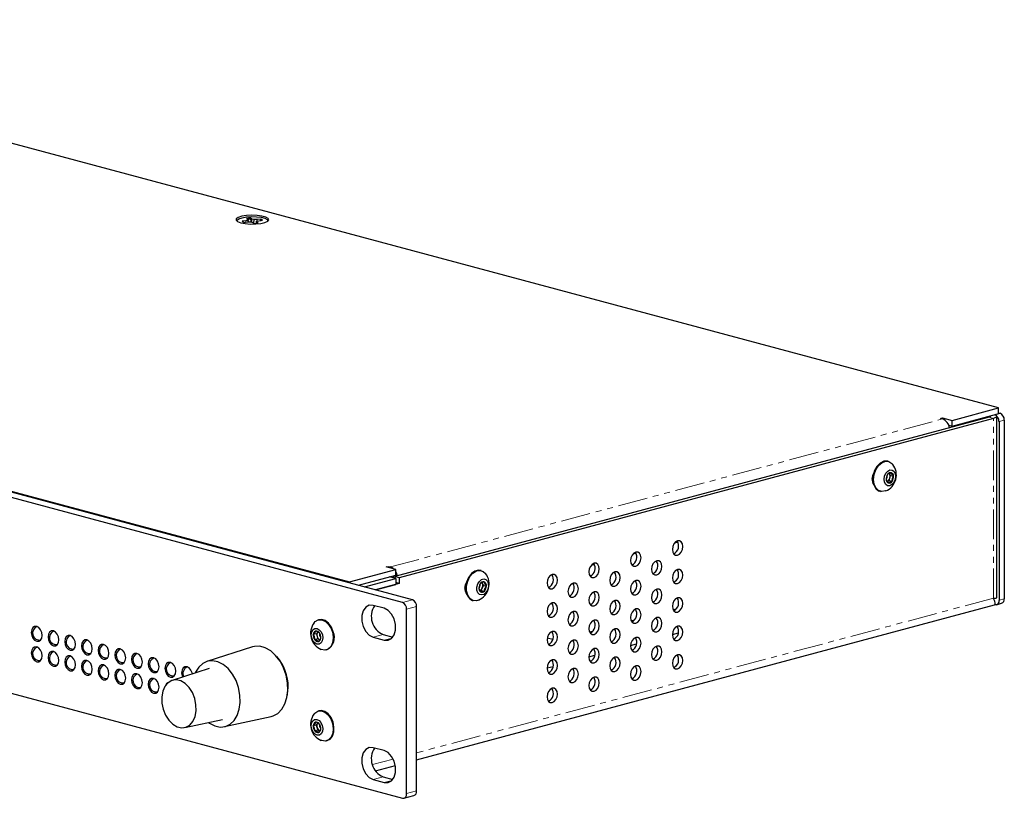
# Paper-space layout '_Dimetric' of a CAD drawing. Header units: millimetres. Extents: x -319 to 151, y -34 to 133.
# Tile 2 of 2: x -61 to 151, y -34 to 133. Entities that reach past the tile are written whole.
import ezdxf

# ---------------------------------------------------------------- set-up
doc = ezdxf.new("R2010")
doc.units = ezdxf.units.MM
doc.linetypes.add('PHANTOM', pattern=[12.7, 6.35, -1.27, 1.27, -1.27, 1.27, -1.27])

psp = doc.layouts.new('_Dimetric')

# ---------------------------------------------------------------- linework, layer by layer
at = {"color": 7, "linetype": 'Continuous', "lineweight": 25}
for p, q in [((149.78, 49.57), (-161.83, 133.05)), ((21.59, 7.76), (-317.87, 98.71)), ((23.73, 8.34), (-315.72, 99.28)), ((-301.44, 95.65), (10.17, 12.16)), ((-12.08, 89.79), (-12.87, 89.7)), ((-12.53, 89.48), (-11.73, 89.57)), ((-11.61, 89.92), (-12.08, 89.79)), ((-12.06, 89.54), (-12.08, 89.79)), ((-11.94, 90.31), (-11.61, 90.1)), ((-11.73, 89.57), (-11.07, 89.57)), ((-11.61, 90.1), (-11.61, 89.92)), ((-11.56, 89.57), (-11.61, 90.1)), ((-11.58, 89.57), (-11.61, 89.92)), ((-10.79, 90.19), (-11.13, 90.4)), ((-11.12, 90.18), (-11.13, 90.4)), ((-11.12, 90.18), (-10.97, 89.48)), ((-11.07, 89.57), (-10.6, 89.45)), ((-10.84, 89.51), (-10.79, 90.19)), ((-10.32, 90.06), (-10.79, 90.19)), ((-10.6, 89.45), (-10.27, 89.24)), ((-10.35, 89.29), (-10.32, 90.06)), ((-9.66, 90.06), (-10.32, 90.06)), ((-9.83, 89.27), (-9.78, 89.72)), ((-9.81, 89.27), (-9.78, 89.54)), ((-9.78, 89.72), (-9.32, 89.84)), ((-9.78, 89.54), (-9.78, 89.72)), ((-9.45, 89.33), (-9.78, 89.54)), ((-8.86, 90.15), (-9.66, 90.06)), ((-9.66, 89.75), (-9.66, 90.06)), ((-9.32, 89.84), (-8.52, 89.93)), ((-8.94, 89.89), (-8.91, 89.93)), ((-8.91, 89.93), (-8.86, 90.15)), ((-317.87, 56.62), (21.59, -34.33)), ((139.81, 46.9), (149.78, 49.57)), ((149.78, 48.34), (149.78, 49.57)), ((147.82, 47.59), (19.95, 13.33)), ((148.74, 47.34), (20.86, 13.08)), ((137.31, 47.33), (137.76, 47.45)), ((137.76, 47.21), (137.31, 47.33)), ((137.76, 47.45), (139.81, 46.9)), ((137.76, 47.21), (137.76, 47.45)), ((139.81, 45.67), (150.14, 48.44)), ((139.81, 45.67), (139.81, 46.9)), ((149.41, 8.75), (149.41, 47.77)), ((149.78, 48.53), (150.14, 48.44)), ((149.91, 46.67), (149.91, 8.25)), ((151.04, 46.97), (151.04, 8.55)), ((139.1, 45.86), (139.81, 45.67)), ((140.46, 45.61), (140.46, 45.85)), ((126.15, 38.07), (125.98, 38.11)), ((125.81, 33.77), (126.26, 33.97)), ((126.26, 33.97), (126.58, 35.06)), ((126.26, 33.97), (126.92, 33.79)), ((126.58, 35.06), (126.29, 35.52)), ((126.58, 35.06), (127.24, 34.89)), ((124.26, 31.68), (124.42, 31.64)), ((80.15, 20.59), (80.8, 20.76)), ((71.17, 18.18), (71.82, 18.35)), ((10.17, 12.16), (20.14, 14.83)), ((18.09, 15.38), (18.54, 15.5)), ((20.14, 14.83), (18.09, 15.38)), ((18.54, 15.5), (18.99, 15.38)), ((18.54, 15.26), (18.54, 15.5)), ((20.14, 13.61), (20.14, 14.83)), ((62.19, 15.77), (62.84, 15.95)), ((12.1, 11.46), (20.14, 13.61)), ((13.44, 11.09), (20.14, 12.89)), ((20.14, 12.89), (18.79, 13.25)), ((20.86, 13.08), (19.95, 13.33)), ((19.95, 13.33), (19.95, 12.94)), ((20.14, 12.89), (20.14, 11.65)), ((20.86, 13.08), (20.86, 11.83)), ((38.55, 14.6), (38.39, 14.64)), ((38.98, 14.41), (39.47, 13.96)), ((10.17, 11.97), (10.17, 12.16)), ((15.76, 10.47), (20.14, 11.65)), ((20.86, 11.83), (15.77, 10.47)), ((20.86, 11.83), (20.14, 12.03)), ((38.55, 10.36), (38.99, 11.41)), ((38.99, 11.41), (38.72, 12.06)), ((38.99, 11.41), (39.65, 11.23)), ((38.21, 10.3), (38.55, 10.36)), ((38.55, 10.36), (39.2, 10.19)), ((17.63, 6.5), (15.3, 7.12)), ((24.63, -26.07), (148.94, 7.23)), ((24.63, -32.77), (24.63, 6.87)), ((36.67, 8.21), (36.83, 8.17)), ((79.78, 6.22), (80.51, 6.41)), ((149.34, 7.26), (150.47, 7.57)), ((22.48, -33.35), (22.48, 6.3)), ((3.66, 4.05), (3.5, 4)), ((70.8, 3.81), (71.53, 4.01)), ((3.07, 1.03), (2.41, 0.85)), ((3.36, 1.46), (3.07, 1.03)), ((3.07, 1.03), (3.37, -0.08)), ((3.36, 1.46), (3.32, 1.4)), ((15.3, 0.27), (17.63, -0.36)), ((17.45, 0.85), (19.51, 0.29)), ((52.74, 0.16), (53.91, -0.15)), ((61.82, 1.41), (62.55, 1.6)), ((79.64, 0.89), (80.93, 1.23)), ((-10.7, -1.81), (-20.46, -4.93)), ((3.37, -0.08), (2.71, -0.25)), ((3.37, -0.08), (3.83, -0.29)), ((3.77, -0.26), (3.84, -0.29)), ((70.66, -1.52), (71.95, -1.17)), ((5.22, -2.43), (5.38, -2.38)), ((61.68, -3.92), (62.97, -3.58)), ((52.7, -6.33), (53.99, -5.98)), ((-20.01, -6.48), (-27.96, -9.02)), ((-16.71, -18.95), (-6.69, -16.77)), ((3.66, -15.53), (3.5, -15.57)), ((-25.25, -19.16), (-17.09, -17.38)), ((3.06, -18.61), (2.4, -18.78)), ((3.35, -18.12), (3.06, -18.61)), ((3.06, -18.61), (3.4, -19.7)), ((3.4, -19.7), (2.75, -19.87)), ((3.4, -19.7), (3.81, -19.86)), ((5.22, -22), (5.38, -21.96)), ((17.63, -24.09), (15.3, -23.47)), ((15.78, -28.44), (20.07, -27.3)), ((15.3, -30.32), (17.63, -30.94)), ((17.45, -29.74), (19.51, -30.3)), ((21.91, -34.33), (24.06, -33.76))]:
    psp.add_line(p, q, dxfattribs=at)
at = {"color": 7, "linetype": 'PHANTOM', "lineweight": 18}
for p, q in [((18.99, 15.38), (137.76, 47.21)), ((147.82, 47.82), (147.82, 47.59)), ((147.82, 47.59), (148.74, 47.34)), ((148.74, 8.68), (148.74, 47.34)), ((149.91, 46.67), (151.04, 46.97)), ((18.99, 15.14), (18.99, 15.38)), ((148.74, 8.68), (24.63, -24.57)), ((149.91, 8.25), (151.04, 8.55)), ((21.59, 7.76), (23.73, 8.34)), ((22.48, 6.3), (24.63, 6.87)), ((17.45, 0.85), (15.3, 0.27)), ((19.35, 0.1), (17.63, -0.36)), ((19.6, -25.92), (15.15, -27.11)), ((17.45, -29.74), (15.3, -30.32)), ((19.35, -30.49), (17.63, -30.94)), ((22.48, -33.35), (24.63, -32.77))]:
    psp.add_line(p, q, dxfattribs=at)
at = {"color": 7, "linetype": 'Continuous', "lineweight": 25, "flags": 128}
for points in [[(-13.2, 89.39), (-12.25, 89.2), (-11.14, 89.12), (-9.97, 89.13), (-8.88, 89.24), (-7.99, 89.44), (-7.4, 89.71), (-7.16, 90.02), (-7.3, 90.33), (-7.81, 90.61), (-8.64, 90.83), (-9.69, 90.97), (-10.84, 91.01), (-11.98, 90.94), (-12.99, 90.78), (-13.74, 90.54), (-14.16, 90.25), (-14.21, 89.94), (-13.88, 89.64), (-13.2, 89.39)], [(-14, 89.72), (-13.97, 89.98), (-13.6, 90.26), (-12.91, 90.48), (-11.98, 90.64)], [(-11.98, 90.64), (-10.91, 90.71), (-9.82, 90.68), (-8.83, 90.56), (-8.04, 90.35), (-7.53, 90.09), (-7.37, 89.8), (-7.39, 89.72)], [(-8.91, 89.93), (-8.85, 89.91), (-8.82, 89.9)], [(148.04, 47.88), (148.1, 47.83), (148.12, 47.77), (148.1, 47.72), (148.04, 47.67), (147.95, 47.63), (147.82, 47.59)], [(148.99, 48.13), (149.02, 48.12), (149.23, 48.01), (149.36, 47.89), (149.41, 47.77), (149.36, 47.65), (149.23, 47.54), (149.02, 47.43), (148.74, 47.34)], [(125.98, 38.11), (125.87, 38.14), (125.11, 38.1), (124.34, 37.71), (123.66, 37.02), (123.14, 36.1), (122.84, 35.05), (122.78, 33.98), (122.97, 33.01), (123.4, 32.25), (124.01, 31.77), (124.26, 31.68)], [(125.53, 31.73), (125.49, 31.72), (124.72, 31.59), (124.01, 31.82), (123.44, 32.37), (123.06, 33.2), (122.93, 34.2), (123.05, 35.28), (123.42, 36.3), (123.98, 37.18), (124.69, 37.8), (125.46, 38.1), (126.22, 38.05), (126.22, 38.05)], [(126.92, 36.23), (127.32, 35.96), (127.58, 35.48), (127.67, 34.85), (127.57, 34.18), (127.3, 33.57), (126.89, 33.1), (126.41, 32.85), (125.94, 32.86), (125.54, 33.13), (125.28, 33.61), (125.19, 34.24), (125.29, 34.91), (125.57, 35.52), (125.97, 35.99), (126.45, 36.24), (126.92, 36.23)], [(126.22, 38.05), (126.87, 37.65), (127.06, 37.43)], [(122.78, 33.99), (122.63, 34.31), (122.6, 34.39)], [(126.34, 35.44), (126.28, 35.52), (126.28, 35.53)], [(80.76, 20.99), (80.33, 20.76), (79.96, 20.33), (79.72, 19.77), (79.64, 19.16), (79.72, 18.6), (79.96, 18.17), (80.33, 17.93), (80.76, 17.93), (81.19, 18.16), (81.55, 18.59), (81.8, 19.16), (81.88, 19.76), (81.8, 20.33), (81.55, 20.76), (81.19, 20.99), (80.76, 20.99)], [(71.78, 18.59), (71.35, 18.35), (70.98, 17.93), (70.74, 17.36), (70.66, 16.76), (70.74, 16.19), (70.98, 15.76), (71.35, 15.53), (71.78, 15.53), (72.21, 15.76), (72.57, 16.19), (72.82, 16.75), (72.9, 17.36), (72.82, 17.92), (72.57, 18.35), (72.21, 18.58), (71.78, 18.59)], [(62.8, 16.18), (62.37, 15.95), (62, 15.52), (61.76, 14.96), (61.68, 14.35), (61.76, 13.79), (62, 13.36), (62.37, 13.12), (62.8, 13.12), (63.23, 13.35), (63.59, 13.78), (63.83, 14.34), (63.92, 14.95), (63.83, 15.51), (63.59, 15.94), (63.23, 16.18), (62.8, 16.18)], [(76.27, 16.73), (75.84, 16.5), (75.47, 16.07), (75.23, 15.51), (75.15, 14.9), (75.23, 14.34), (75.47, 13.91), (75.84, 13.67), (76.27, 13.67), (76.7, 13.9), (77.06, 14.33), (77.31, 14.89), (77.39, 15.5), (77.31, 16.06), (77.06, 16.49), (76.7, 16.73), (76.27, 16.73)], [(80.76, 14.87), (80.33, 14.64), (79.96, 14.21), (79.72, 13.65), (79.64, 13.04), (79.72, 12.48), (79.96, 12.05), (80.33, 11.82), (80.76, 11.82), (81.19, 12.05), (81.55, 12.48), (81.8, 13.04), (81.88, 13.65), (81.8, 14.21), (81.55, 14.64), (81.19, 14.87), (80.76, 14.87)], [(38.39, 14.64), (37.92, 14.69), (37.15, 14.49), (36.41, 13.95), (35.8, 13.14), (35.38, 12.15), (35.18, 11.07), (35.24, 10.04), (35.55, 9.15), (36.08, 8.52), (36.67, 8.21)], [(37.94, 8.26), (37.49, 8.14), (36.74, 8.2), (36.09, 8.6), (35.62, 9.31), (35.37, 10.24), (35.37, 11.3), (35.62, 12.36), (36.1, 13.32), (36.75, 14.07), (37.5, 14.53), (38.27, 14.65), (38.98, 14.41), (38.98, 14.41)], [(39.52, 12.67), (39.86, 12.3), (40.05, 11.74), (40.06, 11.09), (39.87, 10.43), (39.53, 9.87), (39.09, 9.49), (38.61, 9.36), (38.16, 9.48), (37.81, 9.85), (37.62, 10.41), (37.62, 11.07), (37.8, 11.73), (38.14, 12.29), (38.59, 12.66), (39.07, 12.8), (39.52, 12.67)], [(53.82, 13.77), (53.39, 13.54), (53.02, 13.11), (52.78, 12.55), (52.69, 11.94), (52.78, 11.38), (53.02, 10.95), (53.39, 10.72), (53.82, 10.72), (54.25, 10.95), (54.61, 11.38), (54.85, 11.94), (54.94, 12.55), (54.85, 13.11), (54.61, 13.54), (54.25, 13.77), (53.82, 13.77)], [(67.29, 14.32), (66.86, 14.09), (66.49, 13.66), (66.25, 13.1), (66.17, 12.49), (66.25, 11.93), (66.49, 11.5), (66.86, 11.27), (67.29, 11.27), (67.72, 11.5), (68.08, 11.93), (68.32, 12.49), (68.41, 13.1), (68.32, 13.66), (68.08, 14.09), (67.72, 14.32), (67.29, 14.32)], [(35.18, 10.52), (35.03, 10.84), (35.01, 10.92)], [(58.31, 11.92), (57.88, 11.69), (57.51, 11.26), (57.27, 10.7), (57.19, 10.09), (57.27, 9.53), (57.51, 9.09), (57.88, 8.86), (58.31, 8.86), (58.74, 9.09), (59.1, 9.52), (59.34, 10.08), (59.43, 10.69), (59.34, 11.25), (59.1, 11.68), (58.74, 11.92), (58.31, 11.92)], [(71.78, 12.47), (71.35, 12.24), (70.98, 11.81), (70.74, 11.25), (70.66, 10.64), (70.74, 10.08), (70.98, 9.64), (71.35, 9.41), (71.78, 9.41), (72.21, 9.64), (72.57, 10.07), (72.82, 10.63), (72.9, 11.24), (72.82, 11.8), (72.57, 12.23), (72.21, 12.47), (71.78, 12.47)], [(76.27, 10.61), (75.84, 10.38), (75.47, 9.95), (75.23, 9.39), (75.15, 8.78), (75.23, 8.22), (75.47, 7.79), (75.84, 7.55), (76.27, 7.55), (76.7, 7.78), (77.06, 8.21), (77.31, 8.78), (77.39, 9.38), (77.31, 9.95), (77.06, 10.38), (76.7, 10.61), (76.27, 10.61)], [(62.8, 10.06), (62.37, 9.83), (62, 9.4), (61.76, 8.84), (61.68, 8.23), (61.76, 7.67), (62, 7.24), (62.37, 7), (62.8, 7), (63.23, 7.23), (63.59, 7.66), (63.83, 8.23), (63.92, 8.83), (63.83, 9.4), (63.59, 9.83), (63.23, 10.06), (62.8, 10.06)], [(80.76, 8.76), (80.33, 8.52), (79.96, 8.1), (79.72, 7.53), (79.64, 6.93), (79.72, 6.36), (79.96, 5.93), (80.33, 5.7), (80.76, 5.7), (81.19, 5.93), (81.55, 6.36), (81.8, 6.92), (81.88, 7.53), (81.8, 8.09), (81.55, 8.52), (81.19, 8.75), (80.76, 8.76)], [(15.3, 7.12), (14.44, 7.15), (13.68, 6.75), (13.12, 5.99), (12.82, 4.95), (12.82, 3.76), (13.12, 2.57), (13.68, 1.5), (14.44, 0.71), (15.3, 0.27)], [(17.63, -0.36), (18.49, -0.38), (19.25, 0.01), (19.81, 0.77), (20.11, 1.81), (20.11, 3), (19.81, 4.2), (19.25, 5.26), (18.49, 6.06), (17.63, 6.5)], [(53.82, 7.66), (53.39, 7.42), (53.02, 7), (52.78, 6.43), (52.69, 5.83), (52.78, 5.26), (53.02, 4.83), (53.39, 4.6), (53.82, 4.6), (54.25, 4.83), (54.61, 5.26), (54.85, 5.82), (54.94, 6.43), (54.85, 6.99), (54.61, 7.42), (54.25, 7.66), (53.82, 7.66)], [(67.29, 8.21), (66.86, 7.97), (66.49, 7.55), (66.25, 6.98), (66.17, 6.38), (66.25, 5.81), (66.49, 5.38), (66.86, 5.15), (67.29, 5.15), (67.72, 5.38), (68.08, 5.81), (68.32, 6.37), (68.41, 6.98), (68.32, 7.54), (68.08, 7.97), (67.72, 8.21), (67.29, 8.21)], [(149.91, 8.25), (149.89, 8.02), (149.84, 7.8), (149.75, 7.61), (149.64, 7.46), (149.51, 7.34), (149.35, 7.27), (149.18, 7.24), (149.01, 7.27)], [(58.31, 5.8), (57.88, 5.57), (57.51, 5.14), (57.27, 4.58), (57.19, 3.97), (57.27, 3.41), (57.51, 2.98), (57.88, 2.74), (58.31, 2.74), (58.74, 2.97), (59.1, 3.4), (59.34, 3.96), (59.43, 4.57), (59.34, 5.13), (59.1, 5.57), (58.74, 5.8), (58.31, 5.8)], [(71.78, 6.35), (71.35, 6.12), (70.98, 5.69), (70.74, 5.13), (70.66, 4.52), (70.74, 3.96), (70.98, 3.53), (71.35, 3.29), (71.78, 3.29), (72.21, 3.52), (72.57, 3.95), (72.82, 4.51), (72.9, 5.12), (72.82, 5.68), (72.57, 6.12), (72.21, 6.35), (71.78, 6.35)], [(76.27, 4.49), (75.84, 4.26), (75.47, 3.83), (75.23, 3.27), (75.15, 2.66), (75.23, 2.1), (75.47, 1.67), (75.84, 1.44), (76.27, 1.44), (76.7, 1.67), (77.06, 2.1), (77.31, 2.66), (77.39, 3.27), (77.31, 3.83), (77.06, 4.26), (76.7, 4.49), (76.27, 4.49)], [(-55.91, 0.68), (-56, 1.31), (-56.26, 1.89), (-56.63, 2.34), (-57.08, 2.58), (-57.53, 2.58), (-57.91, 2.34), (-58.16, 1.89), (-58.25, 1.3), (-58.16, 0.67), (-57.91, 0.09), (-57.53, -0.36), (-57.08, -0.6), (-56.63, -0.6), (-56.26, -0.36), (-56, 0.09), (-55.91, 0.68)], [(2.75, 2.17), (3.23, 2.17), (3.7, 1.9), (4.1, 1.42), (4.36, 0.8), (4.45, 0.13), (4.35, -0.49), (4.08, -0.96), (3.67, -1.21), (3.2, -1.2), (2.72, -0.94), (2.32, -0.46), (2.06, 0.16), (1.97, 0.83), (2.07, 1.45), (2.35, 1.92), (2.75, 2.17)], [(2.58, 3.37), (2.82, 3.63), (3.49, 4)], [(3.49, 4), (4.24, 4.02), (5.01, 3.69), (5.71, 3.05), (6.26, 2.16), (6.61, 1.13), (6.71, 0.05), (6.56, -0.94), (6.17, -1.75), (5.58, -2.28), (4.86, -2.48), (4.11, -2.33)], [(6.71, 1.44), (6.31, 2.45), (5.71, 3.28), (4.99, 3.85), (4.21, 4.09), (3.66, 4.05)], [(62.8, 3.94), (62.37, 3.71), (62, 3.28), (61.76, 2.72), (61.68, 2.11), (61.76, 1.55), (62, 1.12), (62.37, 0.89), (62.8, 0.89), (63.23, 1.12), (63.59, 1.55), (63.83, 2.11), (63.92, 2.72), (63.83, 3.28), (63.59, 3.71), (63.23, 3.94), (62.8, 3.94)], [(80.76, 2.64), (80.33, 2.41), (79.96, 1.98), (79.72, 1.42), (79.64, 0.81), (79.72, 0.25), (79.96, -0.19), (80.33, -0.42), (80.76, -0.42), (81.19, -0.19), (81.55, 0.24), (81.8, 0.8), (81.88, 1.41), (81.8, 1.97), (81.55, 2.4), (81.19, 2.64), (80.76, 2.64)], [(-52.32, -0.29), (-52.41, 0.35), (-52.66, 0.93), (-53.04, 1.38), (-53.49, 1.62), (-53.94, 1.62), (-54.31, 1.37), (-54.57, 0.93), (-54.66, 0.34), (-54.57, -0.29), (-54.31, -0.88), (-53.94, -1.32), (-53.49, -1.56), (-53.04, -1.56), (-52.66, -1.32), (-52.41, -0.87), (-52.32, -0.29)], [(-48.73, -1.25), (-48.82, -0.61), (-49.07, -0.03), (-49.45, 0.42), (-49.9, 0.66), (-50.34, 0.65), (-50.72, 0.41), (-50.98, -0.04), (-51.06, -0.62), (-50.98, -1.25), (-50.72, -1.84), (-50.34, -2.28), (-49.9, -2.53), (-49.45, -2.52), (-49.07, -2.28), (-48.82, -1.83), (-48.73, -1.25)], [(53.82, 1.54), (53.39, 1.31), (53.02, 0.88), (52.78, 0.32), (52.69, -0.29), (52.78, -0.85), (53.02, -1.29), (53.39, -1.52), (53.82, -1.52), (54.25, -1.29), (54.61, -0.86), (54.85, -0.3), (54.94, 0.31), (54.85, 0.87), (54.61, 1.3), (54.25, 1.54), (53.82, 1.54)], [(67.29, 2.09), (66.86, 1.86), (66.49, 1.43), (66.25, 0.87), (66.17, 0.26), (66.25, -0.3), (66.49, -0.74), (66.86, -0.97), (67.29, -0.97), (67.72, -0.74), (68.08, -0.31), (68.32, 0.25), (68.41, 0.86), (68.32, 1.42), (68.08, 1.85), (67.72, 2.09), (67.29, 2.09)], [(71.78, 0.23), (71.35, 0), (70.98, -0.43), (70.74, -0.99), (70.66, -1.6), (70.74, -2.16), (70.98, -2.59), (71.35, -2.83), (71.78, -2.83), (72.21, -2.59), (72.57, -2.17), (72.82, -1.6), (72.9, -1), (72.82, -0.43), (72.57, 0), (72.21, 0.23), (71.78, 0.23)], [(-55.91, -3.73), (-56, -3.1), (-56.26, -2.51), (-56.63, -2.06), (-57.08, -1.82), (-57.53, -1.83), (-57.91, -2.07), (-58.16, -2.52), (-58.25, -3.1), (-58.16, -3.73), (-57.91, -4.32), (-57.53, -4.76), (-57.08, -5.01), (-56.63, -5), (-56.26, -4.76), (-56, -4.31), (-55.91, -3.73)], [(-45.14, -2.21), (-45.23, -1.58), (-45.48, -0.99), (-45.86, -0.55), (-46.31, -0.31), (-46.75, -0.31), (-47.13, -0.55), (-47.38, -1), (-47.47, -1.58), (-47.38, -2.22), (-47.13, -2.8), (-46.75, -3.25), (-46.31, -3.49), (-45.86, -3.49), (-45.48, -3.24), (-45.23, -2.79), (-45.14, -2.21)], [(-41.55, -3.17), (-41.63, -2.54), (-41.89, -1.96), (-42.27, -1.51), (-42.71, -1.27), (-43.16, -1.27), (-43.54, -1.51), (-43.79, -1.96), (-43.88, -2.55), (-43.79, -3.18), (-43.54, -3.76), (-43.16, -4.21), (-42.71, -4.45), (-42.27, -4.45), (-41.89, -4.21), (-41.63, -3.76), (-41.55, -3.17)], [(-3.12, -9.51), (-3.43, -7.87), (-3.99, -6.3), (-4.75, -4.86), (-5.69, -3.62), (-6.76, -2.65), (-7.92, -1.99), (-9.11, -1.67), (-10.26, -1.7), (-10.7, -1.81)], [(58.31, -0.32), (57.88, -0.55), (57.51, -0.98), (57.27, -1.54), (57.19, -2.15), (57.27, -2.71), (57.51, -3.14), (57.88, -3.38), (58.31, -3.38), (58.74, -3.14), (59.1, -2.72), (59.34, -2.15), (59.43, -1.55), (59.34, -0.98), (59.1, -0.55), (58.74, -0.32), (58.31, -0.32)], [(76.27, -1.62), (75.84, -1.85), (75.47, -2.28), (75.23, -2.85), (75.15, -3.45), (75.23, -4.02), (75.47, -4.45), (75.84, -4.68), (76.27, -4.68), (76.7, -4.45), (77.06, -4.02), (77.31, -3.46), (77.39, -2.85), (77.31, -2.29), (77.06, -1.86), (76.7, -1.62), (76.27, -1.62)], [(-52.32, -4.69), (-52.41, -4.06), (-52.66, -3.47), (-53.04, -3.03), (-53.49, -2.79), (-53.94, -2.79), (-54.31, -3.03), (-54.57, -3.48), (-54.66, -4.06), (-54.57, -4.7), (-54.31, -5.28), (-53.94, -5.73), (-53.49, -5.97), (-53.04, -5.97), (-52.66, -5.72), (-52.41, -5.27), (-52.32, -4.69)], [(-48.73, -5.65), (-48.82, -5.02), (-49.07, -4.44), (-49.45, -3.99), (-49.9, -3.75), (-50.34, -3.75), (-50.72, -3.99), (-50.98, -4.44), (-51.06, -5.03), (-50.98, -5.66), (-50.72, -6.24), (-50.34, -6.69), (-49.9, -6.93), (-49.45, -6.93), (-49.07, -6.69), (-48.82, -6.24), (-48.73, -5.65)], [(-37.95, -4.13), (-38.04, -3.5), (-38.3, -2.92), (-38.67, -2.47), (-39.12, -2.23), (-39.57, -2.23), (-39.95, -2.48), (-40.2, -2.92), (-40.29, -3.51), (-40.2, -4.14), (-39.95, -4.73), (-39.57, -5.17), (-39.12, -5.41), (-38.67, -5.41), (-38.3, -5.17), (-38.04, -4.72), (-37.95, -4.13)], [(-34.36, -5.1), (-34.45, -4.46), (-34.7, -3.88), (-35.08, -3.43), (-35.53, -3.19), (-35.98, -3.19), (-36.35, -3.44), (-36.61, -3.89), (-36.7, -4.47), (-36.61, -5.1), (-36.35, -5.69), (-35.98, -6.13), (-35.53, -6.37), (-35.08, -6.37), (-34.7, -6.13), (-34.45, -5.68), (-34.36, -5.1)], [(-30.77, -6.06), (-30.86, -5.43), (-31.11, -4.84), (-31.49, -4.4), (-31.94, -4.16), (-32.38, -4.16), (-32.76, -4.4), (-33.02, -4.85), (-33.1, -5.43), (-33.02, -6.07), (-32.76, -6.65), (-32.38, -7.1), (-31.94, -7.34), (-31.49, -7.34), (-31.11, -7.09), (-30.86, -6.64), (-30.77, -6.06)], [(62.8, -2.17), (62.37, -2.4), (62, -2.83), (61.76, -3.4), (61.68, -4), (61.76, -4.57), (62, -5), (62.37, -5.23), (62.8, -5.23), (63.23, -5), (63.59, -4.57), (63.83, -4.01), (63.92, -3.4), (63.83, -2.84), (63.59, -2.41), (63.23, -2.17), (62.8, -2.17)], [(67.29, -4.03), (66.86, -4.26), (66.49, -4.69), (66.25, -5.25), (66.17, -5.86), (66.25, -6.42), (66.49, -6.85), (66.86, -7.09), (67.29, -7.09), (67.72, -6.86), (68.08, -6.43), (68.32, -5.87), (68.41, -5.26), (68.32, -4.7), (68.08, -4.26), (67.72, -4.03), (67.29, -4.03)], [(80.76, -3.48), (80.33, -3.71), (79.96, -4.14), (79.72, -4.7), (79.64, -5.31), (79.72, -5.87), (79.96, -6.3), (80.33, -6.54), (80.76, -6.54), (81.19, -6.31), (81.55, -5.88), (81.8, -5.32), (81.88, -4.71), (81.8, -4.15), (81.55, -3.71), (81.19, -3.48), (80.76, -3.48)], [(-45.14, -6.61), (-45.23, -5.98), (-45.48, -5.4), (-45.86, -4.95), (-46.31, -4.71), (-46.75, -4.71), (-47.13, -4.96), (-47.38, -5.4), (-47.47, -5.99), (-47.38, -6.62), (-47.13, -7.21), (-46.75, -7.65), (-46.31, -7.89), (-45.86, -7.89), (-45.48, -7.65), (-45.23, -7.2), (-45.14, -6.61)], [(-41.55, -7.58), (-41.63, -6.94), (-41.89, -6.36), (-42.27, -5.91), (-42.71, -5.67), (-43.16, -5.68), (-43.54, -5.92), (-43.79, -6.37), (-43.88, -6.95), (-43.79, -7.58), (-43.54, -8.17), (-43.16, -8.61), (-42.71, -8.85), (-42.27, -8.85), (-41.89, -8.61), (-41.63, -8.16), (-41.55, -7.58)], [(-27.18, -7.02), (-27.27, -6.39), (-27.52, -5.81), (-27.9, -5.36), (-28.34, -5.12), (-28.79, -5.12), (-29.17, -5.36), (-29.42, -5.81), (-29.51, -6.4), (-29.42, -7.03), (-29.17, -7.61), (-28.79, -8.06), (-28.34, -8.3), (-27.9, -8.3), (-27.52, -8.05), (-27.27, -7.61), (-27.18, -7.02)], [(-23.61, -7.62), (-23.67, -7.35), (-23.93, -6.77), (-24.31, -6.32), (-24.75, -6.08), (-25.2, -6.08), (-25.58, -6.33), (-25.83, -6.77), (-25.92, -7.36), (-25.83, -7.99), (-25.72, -8.31)], [(-13.36, -12.15), (-13.67, -10.56), (-14.22, -9.03), (-14.98, -7.65), (-15.91, -6.48), (-16.97, -5.59), (-18.1, -5.01), (-19.25, -4.78), (-20.35, -4.9), (-21.36, -5.37), (-22.23, -6.17), (-22.9, -7.26), (-22.98, -7.43)], [(53.82, -4.58), (53.39, -4.81), (53.02, -5.24), (52.78, -5.8), (52.69, -6.41), (52.78, -6.97), (53.02, -7.4), (53.39, -7.64), (53.82, -7.64), (54.25, -7.41), (54.61, -6.98), (54.85, -6.42), (54.94, -5.81), (54.85, -5.25), (54.61, -4.81), (54.25, -4.58), (53.82, -4.58)], [(71.78, -5.89), (71.35, -6.12), (70.98, -6.55), (70.74, -7.11), (70.66, -7.72), (70.74, -8.28), (70.98, -8.71), (71.35, -8.94), (71.78, -8.94), (72.21, -8.71), (72.57, -8.28), (72.82, -7.72), (72.9, -7.11), (72.82, -6.55), (72.57, -6.12), (72.21, -5.89), (71.78, -5.89)], [(-37.95, -8.54), (-38.04, -7.91), (-38.3, -7.32), (-38.67, -6.88), (-39.12, -6.64), (-39.57, -6.64), (-39.95, -6.88), (-40.2, -7.33), (-40.29, -7.91), (-40.2, -8.55), (-39.95, -9.13), (-39.57, -9.58), (-39.12, -9.82), (-38.67, -9.82), (-38.3, -9.57), (-38.04, -9.12), (-37.95, -8.54)], [(-34.36, -9.5), (-34.45, -8.87), (-34.7, -8.29), (-35.08, -7.84), (-35.53, -7.6), (-35.98, -7.6), (-36.35, -7.84), (-36.61, -8.29), (-36.7, -8.88), (-36.61, -9.51), (-36.35, -10.09), (-35.98, -10.54), (-35.53, -10.78), (-35.08, -10.78), (-34.7, -10.53), (-34.45, -10.09), (-34.36, -9.5)], [(58.31, -6.44), (57.88, -6.67), (57.51, -7.1), (57.27, -7.66), (57.19, -8.27), (57.27, -8.83), (57.51, -9.26), (57.88, -9.49), (58.31, -9.49), (58.74, -9.26), (59.1, -8.83), (59.34, -8.27), (59.43, -7.66), (59.34, -7.1), (59.1, -6.67), (58.74, -6.44), (58.31, -6.44)], [(62.8, -8.29), (62.37, -8.52), (62, -8.95), (61.76, -9.51), (61.68, -10.12), (61.76, -10.68), (62, -11.11), (62.37, -11.35), (62.8, -11.35), (63.23, -11.12), (63.59, -10.69), (63.83, -10.13), (63.92, -9.52), (63.83, -8.96), (63.59, -8.53), (63.23, -8.29), (62.8, -8.29)], [(-30.77, -10.46), (-30.86, -9.83), (-31.11, -9.25), (-31.49, -8.8), (-31.94, -8.56), (-32.38, -8.56), (-32.76, -8.81), (-33.02, -9.25), (-33.1, -9.84), (-33.02, -10.47), (-32.76, -11.05), (-32.38, -11.5), (-31.94, -11.74), (-31.49, -11.74), (-31.11, -11.5), (-30.86, -11.05), (-30.77, -10.46)], [(-22.83, -14.24), (-23.11, -12.9), (-23.61, -11.64), (-24.32, -10.55), (-25.17, -9.69), (-26.11, -9.13), (-27.08, -8.91), (-28.01, -9.04), (-28.83, -9.51), (-29.5, -10.29), (-29.96, -11.33), (-30.18, -12.55), (-30.16, -13.88), (-29.88, -15.22), (-29.37, -16.48), (-28.67, -17.57), (-27.81, -18.43), (-26.87, -18.99), (-25.9, -19.21), (-24.98, -19.08), (-24.15, -18.61), (-23.49, -17.83), (-23.03, -16.79), (-22.8, -15.57), (-22.83, -14.24)], [(-28.89, -9.56), (-29.17, -9.77), (-29.39, -10.13)], [(-6.69, -16.77), (-6.25, -16.65), (-5.23, -16.09), (-4.37, -15.22), (-3.7, -14.06), (-3.26, -12.68), (-3.06, -11.14), (-3.12, -9.51)], [(-3.17, -12.21), (-3.12, -11.97), (-2.99, -10.47)], [(-20.13, -18.04), (-19.9, -18.21), (-18.77, -18.79), (-17.62, -19.03), (-16.51, -18.9), (-15.5, -18.43), (-14.63, -17.63), (-13.96, -16.54), (-13.51, -15.22), (-13.31, -13.73), (-13.36, -12.15)], [(53.82, -10.7), (53.39, -10.93), (53.02, -11.36), (52.78, -11.92), (52.69, -12.53), (52.78, -13.09), (53.02, -13.52), (53.39, -13.75), (53.82, -13.76), (54.25, -13.52), (54.61, -13.1), (54.85, -12.53), (54.94, -11.93), (54.85, -11.36), (54.61, -10.93), (54.25, -10.7), (53.82, -10.7)], [(2.58, -16.21), (2.73, -16.04), (3.37, -15.62)], [(3.37, -15.62), (4.11, -15.53), (4.89, -15.81), (5.6, -16.4), (6.18, -17.26), (6.57, -18.27), (6.71, -19.35), (6.6, -20.37), (6.25, -21.21), (5.69, -21.79), (4.99, -22.05), (4.21, -21.95), (4.11, -21.91)], [(6.66, -17.97), (6.22, -16.98), (5.6, -16.18), (4.86, -15.66), (4.09, -15.48), (3.66, -15.53)], [(2.69, -17.42), (3.16, -17.4), (3.64, -17.62), (4.05, -18.08), (4.34, -18.69), (4.45, -19.36), (4.38, -19.99), (4.12, -20.48), (3.73, -20.77), (3.26, -20.8), (2.79, -20.57), (2.37, -20.11), (2.09, -19.51), (1.97, -18.84), (2.05, -18.2), (2.3, -17.71), (2.69, -17.42)], [(3.36, -18.12), (3.35, -18.14), (3.29, -18.22)], [(5.38, -21.96), (6.01, -21.63), (6.52, -20.98), (6.82, -20.08), (6.86, -19.04), (6.66, -17.97)], [(15.3, -23.47), (14.44, -23.44), (13.68, -23.84), (13.12, -24.6), (12.82, -25.63), (12.82, -26.82), (13.12, -28.02), (13.68, -29.08), (14.44, -29.88), (15.3, -30.32)], [(17.63, -30.94), (18.49, -30.97), (19.25, -30.58), (19.81, -29.82), (20.11, -28.78), (20.11, -27.59), (19.81, -26.39), (19.25, -25.33), (18.49, -24.53), (17.63, -24.09)], [(21.59, -34.33), (21.76, -34.35), (21.93, -34.33), (22.08, -34.26), (22.22, -34.14), (22.33, -33.98), (22.42, -33.8), (22.47, -33.58), (22.48, -33.35)]]:
    psp.add_lwpolyline(points, dxfattribs=at)
at = {"color": 7, "linetype": 'Continuous', "lineweight": 25}
for centre, radius, start, end in [((-12.29, 90.23), 0.787, 222.3948, 252.3419), ((-10.81, 83.86), 6.54, 92.788, 100.004), ((-10.77, 83.35), 6.83, 92.9844, 97.5324), ((-10.59, 95.77), 6.54, 272.788, 280.004), ((-9.1, 89.4), 0.787, 42.3948, 72.3419), ((136.76, 44.85), 2.56, 10.1115, 67.108), ((148.41, 46.76), 1.5, 356.6365, 66.4081), ((149.54, 47.06), 1.5, 356.6365, 66.4081), ((124.11, 35.17), 3.72, 292.456, 37.5481), ((125, 34.32), 2.41, 146.7467, 212.4777), ((127.23, 34.33), 1.61, 142.9163, 184.5764), ((125.35, 34.8), 0.515, 301.4156, 346.5292), ((126.44, 34.19), 0.816, 179.315, 245.9819), ((125.35, 34.86), 0.53, 341.1253, 28.0776), ((125.34, 34.77), 1.11, 297.6442, 346.4932), ((126.6, 34.9), 0.765, 78.2826, 148.0316), ((125.32, 34.89), 1.16, 341.4232, 28.6477), ((126.42, 34.9), 0.816, 359.315, 65.9819), ((125.63, 34.76), 1.61, 322.9163, 4.5764), ((126.27, 34.19), 0.765, 258.2826, 328.0316), ((79.1, 19.91), 1.9, 296.136, 33.8681), ((70.12, 17.5), 1.9, 296.136, 33.8681), ((18.48, 13.71), 1.75, 45.0625, 73.2944), ((61.14, 15.1), 1.9, 296.136, 33.8681), ((74.61, 15.65), 1.9, 296.136, 33.8681), ((79.1, 13.79), 1.9, 296.136, 33.8681), ((18.25, 13), 1.44, 0.2604, 18.9785), ((17.34, 12.76), 3.25, 12.753, 30.4558), ((36.52, 11.7), 3.72, 292.456, 37.5481), ((52.16, 12.69), 1.9, 296.136, 33.8681), ((65.63, 13.24), 1.9, 296.136, 33.8681), ((37.4, 10.85), 2.41, 147.5018, 212.4982), ((37.19, 11.14), 2.05, 149.8975, 188.2787), ((39, 10.8), 0.979, 172.8926, 231.6391), ((39.59, 10.87), 1.56, 135.5746, 178.1697), ((37.79, 11.3), 0.469, 300.0204, 339.9069), ((37.85, 11.21), 0.978, 291.3016, 340.345), ((37.75, 11.38), 0.541, 333.5454, 28.1155), ((38.97, 11.54), 0.656, 61.8632, 139.5528), ((38.16, 11.59), 0.704, 21.5289, 41.5928), ((37.59, 11.42), 1.29, 335.6409, 19.5517), ((38.09, 11.28), 1.56, 315.5746, 358.1697), ((38.68, 11.35), 0.979, 352.8926, 51.6391), ((56.65, 10.83), 1.9, 296.136, 33.8681), ((70.12, 11.38), 1.9, 296.136, 33.8681), ((38.7, 10.61), 0.656, 241.8632, 319.5528), ((61.14, 8.98), 1.9, 296.136, 33.8681), ((74.61, 9.53), 1.9, 296.136, 33.8681), ((79.1, 7.67), 1.9, 296.136, 33.8681), ((150.15, 8.41), 0.9, 290.7482, 9.2503), ((19.11, 4.74), 4.23, 146.8791, 246.835), ((20.98, 6.39), 1.5, 356.6365, 66.4081), ((23.13, 6.96), 1.5, 356.6365, 66.4081), ((52.16, 6.57), 1.9, 296.136, 33.8681), ((65.63, 7.12), 1.9, 296.136, 33.8681), ((56.65, 4.72), 1.9, 296.136, 33.8681), ((70.12, 5.27), 1.9, 296.136, 33.8681), ((74.61, 3.41), 1.9, 296.136, 33.8681), ((-56.47, 1.15), 1.5, 110.5089, 279.1006), ((5.53, 1.1), 3.72, 142.4519, 247.544), ((61.14, 2.86), 1.9, 296.136, 33.8681), ((79.1, 1.55), 1.9, 296.136, 33.8681), ((-52.88, 0.19), 1.5, 110.5089, 279.1007), ((-49.29, -0.78), 1.5, 110.5089, 279.1007), ((4.01, 0.7), 1.61, 174.3964, 216.0343), ((3.2, 0.85), 0.795, 111.6717, 179.6106), ((3.04, 0.81), 0.786, 30.8451, 99.3182), ((4.3, 0.82), 1.14, 149.8432, 197.7122), ((4.32, 0.72), 1.13, 192.6452, 240.7954), ((3.22, 0.11), 0.795, 291.6717, 359.6106), ((2.41, 0.27), 1.61, 354.3964, 36.0343), ((4.32, 0.78), 0.563, 152.2089, 237.9336), ((3.98, 0.24), 2.98, 298.144, 23.6186), ((52.16, 0.45), 1.9, 296.136, 33.8681), ((65.63, 1), 1.9, 296.136, 33.8681), ((70.12, -0.85), 1.9, 296.136, 33.8681), ((-56.47, -3.26), 1.5, 110.5089, 279.1007), ((-45.69, -1.74), 1.5, 110.5089, 279.1007), ((-42.1, -2.7), 1.5, 110.5089, 279.1006), ((3.39, 0.15), 0.786, 210.8451, 279.3182), ((56.65, -1.4), 1.9, 296.136, 33.8681), ((74.61, -2.71), 1.9, 296.136, 33.8681), ((-52.88, -4.22), 1.5, 110.5089, 279.1007), ((-49.29, -5.18), 1.5, 110.5089, 279.1007), ((-38.51, -3.66), 1.5, 110.5089, 279.1007), ((-34.92, -4.62), 1.5, 110.5089, 279.1006), ((-31.33, -5.59), 1.5, 110.5089, 279.1006), ((-12.8, -10.39), 9.81, 359.5691, 41.4627), ((61.14, -3.26), 1.9, 296.136, 33.8681), ((65.63, -5.11), 1.9, 296.136, 33.8681), ((79.1, -4.56), 1.9, 296.136, 33.8681), ((-45.69, -6.14), 1.5, 110.5089, 279.1007), ((-42.1, -7.1), 1.5, 110.5089, 279.1006), ((-27.73, -6.55), 1.5, 110.5089, 279.1007), ((-24.14, -7.51), 1.5, 110.5089, 208.405), ((52.16, -5.66), 1.9, 296.136, 33.8681), ((70.12, -6.97), 1.9, 296.136, 33.8681), ((-38.51, -8.07), 1.5, 110.5089, 279.1007), ((-34.92, -9.03), 1.5, 110.5089, 279.1007), ((56.65, -7.52), 1.9, 296.136, 33.8681), ((61.14, -9.38), 1.9, 296.136, 33.8681), ((-31.33, -9.99), 1.5, 110.5089, 279.1007), ((52.16, -11.78), 1.9, 296.136, 33.8681), ((5.53, -18.48), 3.72, 142.4519, 247.544), ((3.24, -18.76), 0.84, 116.4343, 181.7781), ((4.01, -18.88), 1.61, 176.4841, 218.2015), ((3.05, -18.73), 0.745, 33.1868, 104.2679), ((4.35, -18.76), 1.19, 152.8965, 199.4861), ((2.41, -19.31), 1.61, 356.4841, 38.2015), ((4.32, -18.8), 0.562, 152.0294, 237.9666), ((3.37, -19.47), 0.745, 213.1868, 284.2679), ((4.28, -18.88), 1.08, 194.4088, 244.0317), ((3.18, -19.44), 0.84, 296.4343, 1.7781), ((19.11, -25.85), 4.23, 146.8791, 246.835), ((23.69, -32.88), 0.952, 293.2694, 6.7291)]:
    psp.add_arc(centre, radius, start, end, dxfattribs=at)
for points, knots in [([(125.62, 34.39), (125.62, 34.38), (125.62, 34.32), (125.62, 34.26), (125.63, 34.2)], [0, 0, 0, 0, 0.106653, 1, 1, 1, 1]), ([(125.63, 34.2), (125.63, 34.15), (125.65, 34.1), (125.69, 33.98), (125.72, 33.92), (125.84, 33.72), (125.97, 33.58), (126.11, 33.45)], [0, 0, 0, 0, 0.25, 0.25, 0.5, 0.5, 1, 1, 1, 1]), ([(125.95, 35.3), (125.91, 35.24), (125.86, 35.18), (125.83, 35.11), (125.82, 35.11)], [0, 0, 0, 0, 0.916845, 1, 1, 1, 1]), ([(126.75, 35.64), (126.66, 35.63), (126.57, 35.61), (126.4, 35.56), (126.31, 35.53), (126.1, 35.44), (126.01, 35.37), (125.95, 35.3)], [0, 0, 0, 0, 0.25, 0.25, 0.5, 0.5, 1, 1, 1, 1]), ([(127.24, 34.89), (127.17, 34.96), (127.1, 35.02), (126.98, 35.16), (126.93, 35.23), (126.8, 35.43), (126.76, 35.54), (126.75, 35.64)], [0, 0, 0, 0, 0.25, 0.25, 0.5, 0.5, 1, 1, 1, 1]), ([(126.92, 33.79), (126.9, 33.98), (126.91, 34.17), (127.02, 34.56), (127.12, 34.74), (127.24, 34.89)], [0, 0, 0, 0, 0.5, 0.5, 1, 1, 1, 1]), ([(126.11, 33.45), (126.14, 33.48), (126.18, 33.52), (126.27, 33.58), (126.33, 33.62), (126.54, 33.71), (126.73, 33.75), (126.92, 33.79)], [0, 0, 0, 0, 0.25, 0.25, 0.5, 0.5, 1, 1, 1, 1]), ([(38.03, 10.87), (38.03, 10.84), (38.03, 10.77), (38.05, 10.67), (38.08, 10.55), (38.14, 10.42), (38.22, 10.28), (38.31, 10.15), (38.36, 10.07), (38.39, 10.04)], [0, 0, 0, 0, 0.15982, 0.278947, 0.399681, 0.564249, 0.734318, 0.86655, 1, 1, 1, 1]), ([(38.47, 11.97), (38.43, 11.91), (38.33, 11.81), (38.26, 11.68), (38.23, 11.62)], [0, 0, 0, 0, 0.5114263, 1, 1, 1, 1]), ([(39.28, 12.12), (39.19, 12.12), (39.1, 12.11), (38.92, 12.1), (38.84, 12.09), (38.63, 12.05), (38.54, 12.01), (38.47, 11.97)], [0, 0, 0, 0, 0.25, 0.25, 0.5, 0.5, 1, 1, 1, 1]), ([(39.2, 10.19), (39.21, 10.37), (39.24, 10.56), (39.39, 10.92), (39.52, 11.09), (39.65, 11.23)], [0, 0, 0, 0, 0.5, 0.5, 1, 1, 1, 1]), ([(39.65, 11.23), (39.59, 11.31), (39.53, 11.39), (39.43, 11.54), (39.39, 11.62), (39.29, 11.86), (39.28, 12), (39.28, 12.12)], [0, 0, 0, 0, 0.25, 0.25, 0.5, 0.5, 1, 1, 1, 1]), ([(38.39, 10.04), (38.42, 10.06), (38.46, 10.08), (38.56, 10.11), (38.62, 10.13), (38.83, 10.17), (39.01, 10.18), (39.2, 10.19)], [0, 0, 0, 0, 0.25, 0.25, 0.5, 0.5, 1, 1, 1, 1]), ([(148.74, 8.68), (148.87, 8.68), (149.18, 8.68), (149.4, 8.72), (149.38, 8.75), (149.37, 8.75)], [0, 0, 0, 0, 0.362785, 0.801318, 1, 1, 1, 1]), ([(148.94, 7.24), (148.94, 7.24), (149.02, 7.2), (149.09, 7.44), (149.07, 7.94), (148.85, 8.43), (148.74, 8.68)], [0, 0, 0, 0, 0.0148971, 0.3432647, 0.6716324, 1, 1, 1, 1]), ([(2.91, 1.59), (2.9, 1.54), (2.89, 1.49), (2.85, 1.38), (2.81, 1.31), (2.68, 1.12), (2.55, 0.99), (2.41, 0.85)], [0, 0, 0, 0, 0.25, 0.25, 0.5, 0.5, 1, 1, 1, 1]), ([(2.71, -0.25), (2.73, -0.06), (2.72, 0.14), (2.62, 0.52), (2.52, 0.7), (2.41, 0.85)], [0, 0, 0, 0, 0.5, 0.5, 1, 1, 1, 1]), ([(3.71, 1.21), (3.68, 1.25), (3.64, 1.29), (3.55, 1.36), (3.49, 1.4), (3.28, 1.49), (3.1, 1.55), (2.91, 1.59)], [0, 0, 0, 0, 0.25, 0.25, 0.5, 0.5, 1, 1, 1, 1]), ([(3.51, -0.62), (3.58, -0.56), (3.65, -0.49), (3.77, -0.36), (3.83, -0.29), (3.96, -0.1), (4, 0.01), (4.01, 0.11)], [0, 0, 0, 0, 0.25, 0.25, 0.5, 0.5, 1, 1, 1, 1]), ([(3.83, 1.02), (3.83, 1.03), (3.8, 1.1), (3.75, 1.16), (3.71, 1.21)], [0, 0, 0, 0, 0.068322, 1, 1, 1, 1]), ([(4.01, 0.11), (4.02, 0.16), (4.02, 0.23), (4.02, 0.29), (4.02, 0.29)], [0, 0, 0, 0, 0.9166967, 1, 1, 1, 1]), ([(2.71, -0.25), (2.81, -0.27), (2.9, -0.3), (3.07, -0.35), (3.15, -0.38), (3.36, -0.47), (3.45, -0.55), (3.51, -0.62)], [0, 0, 0, 0, 0.25, 0.25, 0.5, 0.5, 1, 1, 1, 1]), ([(2.87, -18), (2.87, -18.06), (2.86, -18.11), (2.82, -18.23), (2.79, -18.29), (2.67, -18.5), (2.54, -18.64), (2.4, -18.78)], [0, 0, 0, 0, 0.25, 0.25, 0.5, 0.5, 1, 1, 1, 1]), ([(2.75, -19.87), (2.76, -19.69), (2.74, -19.49), (2.62, -19.11), (2.52, -18.93), (2.4, -18.78)], [0, 0, 0, 0, 0.5, 0.5, 1, 1, 1, 1]), ([(3.68, -18.32), (3.65, -18.28), (3.61, -18.25), (3.51, -18.19), (3.45, -18.16), (3.24, -18.08), (3.06, -18.04), (2.87, -18)], [0, 0, 0, 0, 0.25, 0.25, 0.5, 0.5, 1, 1, 1, 1]), ([(3.82, -18.54), (3.81, -18.52), (3.77, -18.44), (3.72, -18.37), (3.68, -18.32)], [0, 0, 0, 0, 0.191857, 1, 1, 1, 1]), ([(2.75, -19.87), (2.84, -19.89), (2.93, -19.91), (3.1, -19.95), (3.19, -19.97), (3.4, -20.06), (3.49, -20.12), (3.55, -20.19)], [0, 0, 0, 0, 0.25, 0.25, 0.5, 0.5, 1, 1, 1, 1]), ([(3.55, -20.19), (3.62, -20.12), (3.69, -20.05), (3.8, -19.91), (3.85, -19.84), (3.98, -19.64), (4.01, -19.52), (4.02, -19.41)], [0, 0, 0, 0, 0.25, 0.25, 0.5, 0.5, 1, 1, 1, 1])]:
    psp.add_open_spline(points, degree=3, knots=knots, dxfattribs=at)

doc.saveas('drawing.dxf')
